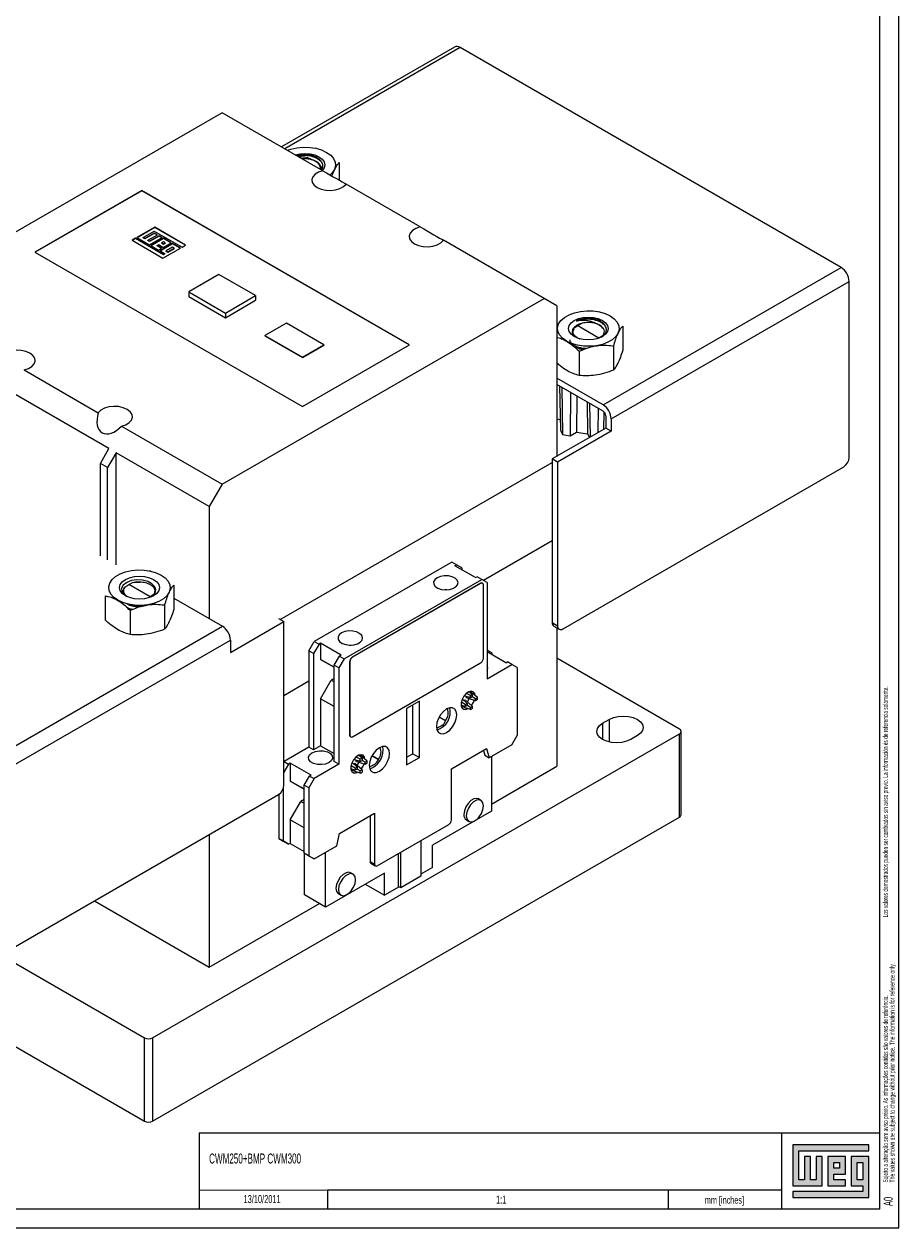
# Model space of a CAD drawing. Header units: millimetres. Extents: x 0 to 841, y 0 to 594.
# Tile 5 of 6: x 610 to 841, y 0 to 318. Entities that reach past the tile are written whole.
import ezdxf

# ---------------------------------------------------------------- set-up
doc = ezdxf.new("R2010")
doc.units = ezdxf.units.MM
doc.layers.add('FORMATO', color=7, linetype='Continuous')
doc.layers.add('LEGENDA', color=7, linetype='Continuous')
doc.styles.add('SLDTEXTSTYLE1', font='TXT', dxfattribs={"width": 0.605})
doc.styles.add('SLDTEXTSTYLE2', font='TXT', dxfattribs={"width": 0.569583})

# ---------------------------------------------------------------- blocks, each defined once
blk = doc.blocks.new('SW_NOTE_0')
at = {"color": 0, "linetype": 'Continuous', "lineweight": 0, "attachment_point": 1, "rotation": 90}
for s, insert, char_height, style in [('Sujeito a alteração sem aviso prévio. As informações contidas são valores de referência.                                                           Los valores demostrados pueden ser cambiados sin aviso previo. La información és de referencia solamente.', (-1.71, 0), 1.32292, 'SLDTEXTSTYLE2'), ('The values shown are subject to change without prior notice. The information is for reference only. ', (0.06, 0), 1.3229, 'SLDTEXTSTYLE1')]:
    blk.add_mtext(s, dxfattribs=dict(at, insert=insert, char_height=char_height, style=style))

msp = doc.modelspace()

# ---------------------------------------------------------------- hatches: boundary and pattern name
at = {"linetype": 'Continuous'}
msp.add_hatch(color=7, dxfattribs=at).paths.add_polyline_path([(812.99, 21.93), (812.99, 11.15), (820.69, 11.15), (820.69, 18.85), (819.15, 18.85), (819.15, 12.69), (817.61, 12.69), (817.61, 18.85), (816.07, 18.85), (816.07, 12.69), (814.53, 12.69), (814.53, 20.39), (833.01, 20.39), (833.01, 21.93)], flags=0)
h = msp.add_hatch(color=7, dxfattribs=at)
h.paths.add_polyline_path([(812.99, 8.07), (833.01, 8.07), (833.01, 18.85), (828.39, 18.85), (828.39, 11.15), (831.47, 11.15), (831.47, 9.61), (812.99, 9.61)], flags=0)
h.paths.add_polyline_path([(829.93, 17.31), (831.47, 17.31), (831.47, 12.69), (829.93, 12.69)], flags=0)
h = msp.add_hatch(color=7, dxfattribs=at)
h.paths.add_polyline_path([(826.85, 12.69), (823.77, 12.69), (823.77, 14.23), (826.85, 14.23), (826.85, 18.85), (822.23, 18.85), (822.23, 11.15), (826.85, 11.15)], flags=0)
h.paths.add_polyline_path([(825.31, 15.77), (823.77, 15.77), (823.77, 17.31), (825.31, 17.31)], flags=0)

# ---------------------------------------------------------------- linework, layer by layer
at = {"color": 7, "linetype": 'Continuous', "lineweight": 15}
for p, q in [((723.46, 312.26), (677.76, 285.88)), ((724.96, 312.11), (678.64, 285.37)), ((825.73, 253.95), (724.96, 312.11)), ((662.12, 294.91), (576.98, 245.76)), ((688.72, 279.55), (662.12, 294.91)), ((686.99, 285.46), (686.69, 285.52)), ((687.86, 281.21), (687.82, 281.25)), ((693.03, 281.72), (693.03, 277.06)), ((640.87, 274.36), (612.58, 258.03)), ((640.87, 274.27), (612.65, 257.99)), ((711.58, 233.54), (640.87, 274.36)), ((640.87, 274.27), (640.87, 274.36)), ((711.51, 233.49), (640.87, 274.27)), ((714.45, 264.69), (694.84, 276.02)), ((644.27, 264.61), (639.53, 261.88)), ((644.27, 264.53), (639.6, 261.84)), ((652.41, 259.91), (644.27, 264.61)), ((644.27, 264.53), (644.27, 264.61)), ((652.34, 259.87), (644.27, 264.53)), ((639.19, 261.69), (638.28, 261.16)), ((638.28, 261.16), (646.43, 256.45)), ((639.19, 261.6), (638.35, 261.12)), ((646.54, 257.44), (639.19, 261.69)), ((639.19, 261.6), (639.19, 261.69)), ((646.54, 257.36), (639.19, 261.6)), ((639.53, 261.88), (642.88, 259.95)), ((641.17, 261.89), (644.14, 263.6)), ((641.61, 261.63), (641.17, 261.89)), ((641.17, 261.81), (641.17, 261.89)), ((641.61, 261.55), (641.17, 261.81)), ((644.12, 263.08), (641.61, 261.63)), ((644.12, 263), (641.61, 261.55)), ((641.61, 261.55), (641.61, 261.63)), ((642.43, 261.16), (644.94, 262.61)), ((642.88, 260.9), (642.43, 261.16)), ((642.43, 261.08), (642.43, 261.16)), ((642.88, 260.82), (642.43, 261.08)), ((645.39, 262.35), (642.88, 260.9)), ((645.39, 262.27), (642.88, 260.82)), ((642.88, 259.95), (646.22, 261.87)), ((646.53, 261.69), (643.2, 259.77)), ((646.53, 261.61), (643.27, 259.72)), ((644.94, 262.61), (644.12, 263.08)), ((644.12, 263), (644.12, 263.08)), ((644.87, 262.57), (644.12, 263)), ((644.14, 263.6), (651.48, 259.37)), ((646.22, 261.87), (645.39, 262.35)), ((645.39, 262.27), (645.39, 262.35)), ((646.15, 261.83), (645.39, 262.27)), ((648.59, 260.5), (646.53, 261.69)), ((646.53, 261.61), (646.53, 261.69)), ((648.52, 260.46), (646.53, 261.61)), ((747.18, 245.8), (720.58, 261.16)), ((612.58, 258.03), (683.29, 217.21)), ((642.88, 260.82), (642.88, 260.9)), ((643.2, 259.77), (645.26, 258.58)), ((644.85, 259.76), (645.29, 260.01)), ((646.08, 259.05), (644.85, 259.76)), ((644.85, 259.68), (644.85, 259.76)), ((646.01, 259.01), (644.85, 259.68)), ((645.26, 258.58), (646.08, 259.05)), ((645.29, 260.01), (646.52, 259.3)), ((648.98, 260.28), (645.64, 258.35)), ((645.64, 258.35), (646.88, 257.64)), ((648.98, 260.2), (645.71, 258.31)), ((646.55, 260.74), (646.09, 260.48)), ((646.09, 260.48), (646.54, 260.21)), ((646.09, 260.39), (646.09, 260.48)), ((646.09, 260.39), (646.54, 260.13)), ((646.43, 256.45), (651.02, 259.1)), ((646.52, 259.3), (648.59, 260.5)), ((646.54, 260.21), (647.01, 260.48)), ((646.54, 260.13), (647.01, 260.4)), ((646.54, 260.13), (646.54, 260.21)), ((647.01, 260.48), (646.55, 260.74)), ((647.01, 260.4), (647.01, 260.48)), ((648.96, 259.36), (647.25, 258.37)), ((647.25, 258.37), (647.7, 258.11)), ((647.25, 258.29), (647.25, 258.37)), ((647.25, 258.29), (647.7, 258.03)), ((647.7, 258.11), (649.41, 259.1)), ((647.7, 258.03), (649.41, 259.01)), ((647.7, 258.03), (647.7, 258.11)), ((649.41, 259.1), (648.96, 259.36)), ((651.02, 259.1), (648.98, 260.28)), ((648.98, 260.2), (648.98, 260.28)), ((650.95, 259.06), (648.98, 260.2)), ((649.41, 259.01), (649.41, 259.1)), ((651.48, 259.37), (652.41, 259.91)), ((646.88, 257.64), (646.54, 257.44)), ((646.88, 257.56), (646.54, 257.36)), ((646.54, 257.36), (646.54, 257.44)), ((646.88, 257.56), (646.88, 257.64)), ((661.23, 252.11), (653.24, 247.5)), ((670.92, 246.52), (661.23, 252.11)), ((762.79, 217.62), (825.73, 253.95)), ((764.91, 213.94), (827.85, 250.27)), ((827.85, 203.73), (827.85, 250.27)), ((653.24, 247.5), (662.93, 241.9)), ((653.24, 247.5), (653.24, 246.27)), ((653.24, 246.27), (662.93, 240.68)), ((662.04, 196.65), (747.18, 245.8)), ((662.93, 241.9), (670.92, 246.52)), ((662.93, 240.68), (670.92, 245.29)), ((670.92, 246.52), (670.92, 245.29)), ((750.57, 243.84), (747.18, 245.8)), ((750.57, 243.84), (750.57, 204.03)), ((761.94, 242.19), (761.64, 242.25)), ((662.93, 241.9), (662.93, 240.68)), ((679.05, 239.25), (673.39, 235.99)), ((688.95, 233.54), (679.05, 239.25)), ((756.1, 238.62), (757.12, 239.19)), ((673.39, 235.99), (683.29, 230.27)), ((673.39, 235.99), (673.39, 235.9)), ((673.39, 235.9), (683.29, 230.19)), ((754.95, 236.3), (754.9, 236.43)), ((754.91, 237.85), (755, 237.96)), ((754.96, 236.03), (755.03, 236.21)), ((755.06, 236.01), (755.11, 236.15)), ((755.11, 238.03), (756.1, 238.62)), ((756.1, 238.62), (761.69, 235.4)), ((762.79, 236.03), (761.69, 235.4)), ((762.81, 237.94), (762.78, 237.98)), ((767.99, 238.45), (767.99, 232.08)), ((683.29, 217.21), (711.58, 233.54)), ((683.29, 230.27), (688.95, 233.54)), ((683.29, 230.19), (688.95, 233.45)), ((688.95, 233.54), (688.95, 233.45)), ((761.69, 235.4), (761.16, 235.09)), ((761.69, 235.26), (761.69, 235.4)), ((762.34, 233.61), (762.48, 233.48)), ((765.55, 233.2), (765.55, 226.83)), ((683.29, 230.27), (683.29, 230.19)), ((756.46, 231.8), (756.46, 225.42)), ((609.71, 226.87), (629.32, 215.55)), ((632.14, 206.08), (600.1, 224.58)), ((762.79, 217.62), (750.57, 224.67)), ((762.79, 215.98), (750.57, 223.04)), ((751.25, 222.64), (751.53, 210.96)), ((751.85, 222.3), (752.07, 209.8)), ((754.14, 220.97), (754.08, 209.49)), ((755.86, 219.99), (755.8, 210.41)), ((758.55, 218.43), (758.7, 209.97)), ((759.23, 218.04), (759.38, 209.11)), ((761.45, 216.76), (761.41, 210.28)), ((750.57, 213.94), (751.46, 213.78)), ((763.02, 215.8), (762.91, 211.15)), ((763.5, 214.76), (763.5, 211.49)), ((764.91, 213.94), (764.91, 210.68)), ((635.44, 212.01), (662.04, 196.65)), ((763.5, 211.49), (749.36, 203.33)), ((764.91, 210.68), (750.77, 202.51)), ((751.53, 210.96), (752.07, 209.8)), ((754.08, 209.49), (755.8, 210.41)), ((755.8, 210.41), (758.7, 209.97)), ((764.91, 210.68), (763.5, 211.49)), ((752.07, 209.8), (754.08, 209.49)), ((758.7, 209.97), (759.2, 209.01)), ((629.88, 202.16), (632.14, 206.08)), ((634.02, 204.99), (631.76, 201.07)), ((658.65, 190.78), (634.02, 204.99)), ((634.02, 175.34), (634.02, 204.99)), ((631.76, 201.07), (629.88, 202.16)), ((629.88, 177.73), (629.88, 202.16)), ((631.76, 176.64), (631.76, 201.07)), ((677.45, 160.88), (749.36, 202.39)), ((677.45, 160.88), (749.36, 202.39)), ((750.77, 202.51), (749.36, 203.33)), ((749.36, 203.33), (749.36, 160.05)), ((750.77, 202.51), (750.77, 159.23)), ((752.19, 158.42), (826.43, 201.28)), ((662.04, 196.65), (658.65, 190.78)), ((658.65, 190.78), (658.65, 161.12)), ((731.13, 171.25), (749.36, 181.78)), ((731.13, 171.25), (749.36, 181.78)), ((722.79, 176.07), (686.44, 155.09)), ((724.02, 175.36), (722.79, 176.07)), ((723.6, 175.11), (724.02, 175.36)), ((729.04, 171.97), (723.6, 175.11)), ((725.44, 174.54), (724.02, 175.36)), ((643.26, 173.67), (642.96, 173.73)), ((725.44, 174.54), (725.44, 174.05)), ((729.04, 171.97), (729.47, 172.21)), ((730.7, 171.5), (729.47, 172.21)), ((636.05, 169.05), (636.32, 169.45)), ((636.32, 169.45), (637.42, 170.11)), ((637.42, 170.11), (638.27, 170.58)), ((643.01, 166.88), (637.42, 170.11)), ((638.71, 170.7), (638.27, 170.58)), ((638.75, 170.68), (638.27, 170.58)), ((649.31, 169.94), (649.31, 163.56)), ((694.36, 150.52), (730.7, 171.5)), ((730.35, 170.48), (696.48, 150.93)), ((730.42, 170.44), (696.55, 150.89)), ((721.46, 168.72), (720.97, 168.72)), ((730.42, 170.44), (730.35, 170.48)), ((732.12, 170.68), (730.7, 171.5)), ((730.92, 170.49), (730.85, 170.53)), ((731.13, 150.64), (731.13, 170.03)), ((732.12, 170.68), (732.12, 145.21)), ((631.13, 167.13), (631.13, 160.75)), ((644.01, 167.46), (643.01, 166.88)), ((643.01, 166.88), (643.01, 166.75)), ((643.37, 166.91), (643.75, 167.19)), ((643.98, 167.41), (643.72, 167.09)), ((643.75, 167.19), (644.18, 167.71)), ((649.31, 166.51), (662.13, 159.11)), ((637.61, 163.53), (637.44, 163.6)), ((637.78, 163.28), (637.78, 156.91)), ((646.87, 164.69), (646.87, 158.32)), ((664.25, 152.17), (678.39, 160.33)), ((676.98, 161.15), (678.39, 160.33)), ((678.39, 117.06), (678.39, 160.33)), ((749.36, 160.05), (750.77, 159.23)), ((599.2, 122.78), (662.13, 159.11)), ((749.77, 159.14), (751.19, 158.32)), ((750.57, 158.67), (750.57, 122.06)), ((601.32, 119.11), (664.25, 155.44)), ((664.25, 155.44), (664.25, 152.17)), ((685.03, 152.64), (686.44, 155.09)), ((687.68, 154.38), (686.26, 151.93)), ((686.44, 155.09), (687.68, 154.38)), ((688.1, 154.62), (687.68, 154.38)), ((693.55, 151.48), (688.1, 154.62)), ((688.1, 154.62), (688.1, 150.32)), ((695.69, 154.13), (696.18, 154.13)), ((686.26, 151.93), (685.03, 152.64)), ((685.03, 152.64), (685.03, 127.16)), ((686.26, 151.93), (686.26, 126.45)), ((688.1, 150.32), (691.71, 148.24)), ((690.93, 148.68), (688.1, 150.32)), ((691.71, 148.78), (693.12, 151.23)), ((694.36, 150.52), (692.95, 148.07)), ((693.55, 151.48), (693.12, 151.23)), ((693.12, 151.23), (694.36, 150.52)), ((695.77, 149.7), (695.77, 130.31)), ((695.84, 149.66), (695.77, 149.7)), ((695.84, 149.66), (695.84, 130.27)), ((696.55, 150.89), (696.48, 150.93)), ((733.39, 152.06), (732.12, 152.8)), ((737.07, 149.45), (732.12, 152.31)), ((733.39, 152.06), (733.39, 151.58)), ((737.07, 149.45), (737.49, 149.7)), ((738.7, 149), (737.49, 149.7)), ((783, 131.91), (750.57, 150.63)), ((691.71, 148.24), (690.93, 148.68)), ((692.95, 148.07), (691.71, 148.78)), ((691.71, 123.31), (691.71, 148.78)), ((692.95, 148.07), (692.95, 122.59)), ((696.55, 129.86), (730.42, 149.41)), ((732.12, 145.21), (738.7, 149)), ((740.11, 148.19), (738.7, 149)), ((740.11, 148.19), (740.11, 130.22)), ((678.39, 140.81), (685.03, 144.64)), ((678.39, 140.81), (685.03, 144.64)), ((688.1, 139.95), (690.93, 144.85)), ((691.71, 145.3), (690.93, 144.85)), ((690.93, 144.85), (691.71, 144.4)), ((727.71, 140.15), (726.03, 140.7)), ((726.64, 140.17), (726.64, 140.5)), ((729.02, 139.39), (726.64, 140.17)), ((727.71, 140.75), (726.66, 141.34)), ((728.18, 141.02), (727.32, 141.77)), ((727.37, 141.73), (727.63, 141.88)), ((729.54, 140.24), (727.63, 141.88)), ((727.71, 140.15), (727.71, 140.75)), ((728.18, 140.42), (727.71, 140.15)), ((728.18, 141.02), (728.18, 140.42)), ((729.02, 139.94), (728.18, 140.42)), ((729.02, 139.94), (729.54, 140.24)), ((688.1, 139.95), (688.1, 127.51)), ((691.71, 137.87), (688.1, 139.95)), ((714.21, 139.32), (710.85, 137.38)), ((710.85, 137.38), (710.85, 122.48)), ((712.51, 125.4), (712.51, 138.34)), ((714.21, 124.42), (714.21, 139.32)), ((726.35, 137.85), (725.25, 138.23)), ((726.35, 138.39), (725.31, 139.02)), ((725.33, 137.89), (725.33, 138.2)), ((727.71, 137.06), (725.33, 137.89)), ((726.87, 138.69), (725.56, 139.87)), ((726.03, 139.44), (726.32, 139.61)), ((728.18, 137.93), (726.32, 139.61)), ((726.35, 138.39), (726.87, 138.69)), ((726.87, 138.15), (726.35, 137.85)), ((726.87, 138.69), (726.87, 138.15)), ((727.71, 137.66), (726.87, 138.15)), ((727.71, 137.66), (728.18, 137.93)), ((727.71, 137.06), (727.71, 137.66)), ((728.18, 137.93), (728.18, 137.34)), ((729.02, 139.39), (729.02, 139.94)), ((729.54, 139.69), (729.02, 139.39)), ((721.16, 134.06), (719.42, 135.07)), ((719.47, 135.15), (721.16, 134.18)), ((721.16, 134.18), (721.16, 134.06)), ((762.67, 133.44), (764.43, 134.46)), ((764.43, 134.46), (764.43, 128.49)), ((643.7, 50.27), (783, 130.69)), ((762.67, 133.44), (762.67, 129.16)), ((783, 108.64), (783, 130.69)), ((783.43, 109.25), (783.43, 131.3)), ((688.1, 127.51), (686.26, 126.45)), ((688.1, 127.51), (691.71, 125.43)), ((695.84, 130.27), (695.77, 130.31)), ((695.98, 129.85), (696.05, 129.81)), ((738.7, 127.77), (732.68, 124.3)), ((738.7, 127.77), (740.11, 130.22)), ((771.86, 130.18), (770.09, 129.16)), ((685.03, 127.16), (678.45, 123.37)), ((686.26, 126.45), (685.03, 127.16)), ((698.58, 123.93), (697.52, 124.52)), ((699.05, 124.2), (698.19, 124.95)), ((698.24, 124.91), (698.5, 125.06)), ((700.41, 123.42), (698.5, 125.06)), ((699.05, 124.2), (699.05, 123.6)), ((703.41, 123.82), (701.67, 124.82)), ((701.72, 124.91), (703.41, 123.93)), ((710.85, 124.44), (712.51, 125.4)), ((710.85, 122.48), (714.21, 124.42)), ((712.51, 125.4), (714.21, 124.42)), ((722.7, 121.4), (731.98, 126.75)), ((731.13, 126.27), (731.5, 124.99)), ((731.5, 124.99), (732.68, 124.3)), ((731.98, 126.75), (732.68, 124.3)), ((733.27, 124.64), (733.27, 110.17)), ((678.39, 123.27), (678.45, 123.37)), ((679.65, 122.67), (678.39, 120.5)), ((678.45, 123.37), (679.65, 122.67)), ((680.08, 122.92), (679.65, 122.67)), ((685.59, 119.74), (680.08, 122.92)), ((680.08, 122.92), (680.08, 118.18)), ((692.95, 122.59), (686.37, 118.8)), ((692.95, 122.59), (691.71, 123.31)), ((697.22, 121.03), (696.12, 121.41)), ((697.22, 121.57), (696.17, 122.2)), ((696.2, 121.08), (696.2, 121.38)), ((698.58, 120.25), (696.2, 121.08)), ((697.74, 121.87), (696.42, 123.06)), ((698.58, 123.33), (696.9, 123.88)), ((697.19, 122.79), (696.9, 122.63)), ((699.05, 121.12), (697.19, 122.79)), ((697.22, 121.57), (697.74, 121.87)), ((697.74, 121.33), (697.22, 121.03)), ((697.51, 123.35), (697.51, 123.68)), ((699.89, 122.58), (697.51, 123.35)), ((697.74, 121.87), (697.74, 121.33)), ((698.58, 120.85), (697.74, 121.33)), ((698.58, 123.33), (698.58, 123.93)), ((698.58, 123.33), (699.05, 123.6)), ((699.05, 121.12), (698.58, 120.85)), ((699.89, 123.12), (699.05, 123.6)), ((699.05, 121.12), (699.05, 120.52)), ((699.89, 123.12), (700.41, 123.42)), ((699.89, 122.58), (699.89, 123.12)), ((700.41, 122.88), (699.89, 122.58)), ((703.41, 123.82), (703.41, 123.93)), ((722.7, 107.92), (722.7, 121.4)), ((733.27, 112.07), (750.57, 122.06)), ((680.08, 118.18), (683.75, 116.06)), ((682.9, 116.55), (680.08, 118.18)), ((683.75, 117.04), (685.17, 119.49)), ((686.37, 118.8), (684.95, 116.35)), ((685.59, 119.74), (685.17, 119.49)), ((685.17, 119.49), (686.37, 118.8)), ((698.58, 120.25), (698.58, 120.85)), ((602.73, 71.75), (676.98, 114.61)), ((677.04, 114.64), (677.04, 102.96)), ((678.24, 116.22), (678.24, 102.26)), ((683.75, 116.06), (682.9, 116.55)), ((684.95, 116.35), (683.75, 117.04)), ((683.75, 99.08), (683.75, 117.04)), ((684.95, 116.35), (684.95, 98.38)), ((680.08, 107.9), (682.9, 112.79)), ((683.75, 113.28), (682.9, 112.79)), ((682.9, 112.79), (683.75, 112.3)), ((730.5, 113.06), (729.86, 113.43)), ((643.7, 28.23), (783, 108.64)), ((693.09, 104.3), (702.37, 109.66)), ((701.19, 108.98), (701.19, 96.87)), ((702.37, 109.66), (702.37, 96.19)), ((733.27, 110.17), (717.7, 101.18)), ((680.08, 107.9), (680.08, 101.69)), ((683.75, 105.77), (680.08, 107.9)), ((703.07, 95.78), (721.99, 106.7)), ((726.65, 107.87), (727.29, 107.5)), ((658.65, 104.03), (658.65, 68.99)), ((677.04, 102.96), (678.24, 102.26)), ((678.45, 102.14), (677.04, 102.96)), ((678.24, 102.26), (679.65, 101.44)), ((679.65, 101.44), (678.45, 102.14)), ((692.38, 101.04), (693.09, 104.3)), ((714.63, 102.45), (714.63, 92.99)), ((680.08, 101.69), (679.65, 101.44)), ((680.08, 101.69), (683.75, 99.57)), ((683.75, 99.08), (684.95, 98.38)), ((685.17, 98.26), (683.75, 99.08)), ((683.87, 88.07), (683.87, 99.01)), ((686.37, 97.57), (692.38, 101.04)), ((689.43, 84.86), (689.43, 99.33)), ((708.71, 90.31), (708.71, 99.03)), ((709.35, 89.95), (709.35, 99.4)), ((717.7, 95.3), (717.7, 101.18)), ((684.95, 98.38), (686.37, 97.57)), ((686.37, 97.57), (685.17, 98.26)), ((701.19, 96.87), (702.37, 96.19)), ((701.39, 96.41), (702.57, 95.73)), ((705, 93.85), (689.43, 84.86)), ((696.69, 93.54), (696.05, 93.91)), ((705, 87.97), (705, 93.85)), ((714.63, 92.99), (709.35, 89.95)), ((717.7, 95.3), (714.63, 93.52)), ((699.91, 90.91), (705, 87.97)), ((708.89, 90.21), (705, 87.97)), ((709.35, 89.95), (708.71, 90.31)), ((541.16, 86.19), (641.57, 28.23)), ((628.3, 86.51), (658.65, 68.99)), ((689.43, 84.86), (683.87, 88.07)), ((692.84, 88.35), (693.48, 87.98)), ((658.65, 68.99), (687.78, 85.81)), ((603.55, 72.22), (641.57, 50.27)), ((641.57, 28.23), (641.57, 50.27)), ((643.7, 50.27), (643.7, 28.23))]:
    msp.add_line(p, q, dxfattribs=at)
at = {"color": 7, "linetype": 'Continuous', "lineweight": 0}
for p, q in [((833.01, 21.93), (812.99, 21.93)), ((812.99, 21.93), (812.99, 11.15)), ((814.53, 20.39), (833.01, 20.39)), ((814.53, 12.69), (814.53, 20.39)), ((833.01, 20.39), (833.01, 21.93)), ((817.61, 18.85), (816.07, 18.85)), ((816.07, 18.85), (816.07, 12.69)), ((817.61, 12.69), (817.61, 18.85)), ((820.69, 18.85), (819.15, 18.85)), ((819.15, 18.85), (819.15, 12.69)), ((820.69, 11.15), (820.69, 18.85)), ((826.85, 18.85), (822.23, 18.85)), ((822.23, 18.85), (822.23, 11.15)), ((823.77, 17.31), (825.31, 17.31)), ((823.77, 15.77), (823.77, 17.31)), ((825.31, 17.31), (825.31, 15.77)), ((826.85, 14.23), (826.85, 18.85)), ((833.01, 18.85), (828.39, 18.85)), ((828.39, 18.85), (828.39, 11.15)), ((829.93, 12.69), (829.93, 17.31)), ((829.93, 17.31), (831.47, 17.31)), ((831.47, 17.31), (831.47, 12.69)), ((833.01, 8.07), (833.01, 18.85)), ((825.31, 15.77), (823.77, 15.77)), ((823.77, 14.23), (826.85, 14.23)), ((823.77, 12.69), (823.77, 14.23)), ((689.95, 10.03), (689.95, 5)), ((780, 10.03), (780, 5)), ((812.99, 11.15), (820.69, 11.15)), ((812.99, 9.61), (812.99, 8.07)), ((831.47, 9.61), (812.99, 9.61)), ((816.07, 12.69), (814.53, 12.69)), ((819.15, 12.69), (817.61, 12.69)), ((822.23, 11.15), (826.85, 11.15)), ((826.85, 12.69), (823.77, 12.69)), ((826.85, 11.15), (826.85, 12.69)), ((828.39, 11.15), (831.47, 11.15)), ((831.47, 12.69), (829.93, 12.69)), ((831.47, 11.15), (831.47, 9.61)), ((812.99, 8.07), (833.01, 8.07))]:
    msp.add_line(p, q, dxfattribs=at)
at = {"color": 7, "linetype": 'Continuous', "lineweight": 15, "flags": 128}
for points in [[(679.34, 284.97), (680.25, 285.28), (681.84, 285.63), (683.52, 285.79), (685.22, 285.73), (686.86, 285.48), (688.37, 285.04), (689.7, 284.42), (690.77, 283.65), (691.54, 282.78), (691.98, 281.83), (692.07, 280.85), (691.8, 279.88), (691.19, 278.96), (690.65, 278.44)], [(681.43, 283.76), (682.58, 284.02), (683.94, 284.13), (685.3, 284.02), (686.57, 283.72), (687.66, 283.24), (688.49, 282.61), (689.01, 281.88), (689.19, 281.1), (689.01, 280.31), (688.55, 279.65)], [(688.72, 279.55), (687.58, 279.17), (686.67, 278.62), (686.06, 277.95), (685.8, 277.2), (685.9, 276.44), (686.37, 275.73), (687.16, 275.12), (688.22, 274.66), (689.45, 274.39), (690.76, 274.33), (692.06, 274.48), (693.22, 274.83), (694.18, 275.36), (694.84, 276.02)], [(714.45, 264.69), (713.32, 264.31), (712.41, 263.76), (711.8, 263.09), (711.53, 262.34), (711.64, 261.58), (712.11, 260.87), (712.9, 260.26), (713.96, 259.81), (715.19, 259.54), (716.5, 259.47), (717.79, 259.62), (718.96, 259.98), (719.92, 260.5), (720.58, 261.16)], [(753.14, 234.51), (752.07, 235.27), (751.3, 236.14), (750.86, 237.09), (750.77, 238.07), (751.04, 239.04), (751.65, 239.96), (752.57, 240.78), (753.78, 241.48), (755.2, 242.01), (756.79, 242.36), (758.47, 242.52), (760.17, 242.47), (761.81, 242.21), (763.33, 241.77), (764.65, 241.15), (765.72, 240.38), (766.49, 239.51), (766.93, 238.56), (767.02, 237.58), (766.75, 236.61), (766.15, 235.69), (765.22, 234.87), (764.02, 234.18), (762.59, 233.64), (761, 233.29), (759.32, 233.14), (757.62, 233.19), (755.98, 233.44), (754.47, 233.89), (753.14, 234.51)], [(755.18, 235.68), (754.35, 236.31), (753.83, 237.04), (753.65, 237.83), (753.83, 238.61), (754.35, 239.34), (755.18, 239.97), (756.27, 240.45), (757.54, 240.75), (758.9, 240.86), (760.26, 240.75), (761.52, 240.45), (762.61, 239.97), (763.44, 239.34), (763.97, 238.61), (764.15, 237.83), (763.97, 237.04), (763.44, 236.31), (762.61, 235.68), (761.52, 235.2), (760.26, 234.9), (758.9, 234.8), (757.54, 234.9), (756.27, 235.2), (755.18, 235.68)], [(609.71, 226.87), (610.84, 227.25), (611.75, 227.8), (612.36, 228.48), (612.63, 229.22), (612.52, 229.98), (612.05, 230.69), (611.26, 231.3), (610.2, 231.76), (608.97, 232.03), (607.66, 232.09), (606.37, 231.94), (605.2, 231.59), (604.24, 231.06), (603.58, 230.41)], [(635.44, 212.01), (636.58, 212.39), (637.49, 212.94), (638.1, 213.62), (638.36, 214.36), (638.26, 215.12), (637.79, 215.83), (637, 216.44), (635.94, 216.9), (634.71, 217.17), (633.4, 217.23), (632.1, 217.08), (630.94, 216.73), (629.98, 216.2), (629.32, 215.55)], [(645.97, 172.63), (647.04, 171.87), (647.81, 171), (648.25, 170.05), (648.34, 169.07), (648.07, 168.1), (647.46, 167.18), (646.54, 166.36), (645.34, 165.66), (643.91, 165.13), (642.32, 164.78), (640.64, 164.62), (638.94, 164.68), (637.3, 164.93), (635.79, 165.38), (634.46, 165.99), (633.39, 166.76), (632.62, 167.63), (632.18, 168.58), (632.09, 169.56), (632.36, 170.53), (632.97, 171.45), (633.89, 172.27), (635.1, 172.96), (636.52, 173.5), (638.11, 173.85), (639.79, 174), (641.49, 173.95), (643.13, 173.7), (644.65, 173.25), (645.97, 172.63)], [(643.93, 171.46), (644.76, 170.83), (645.29, 170.1), (645.47, 169.31), (645.29, 168.53), (644.76, 167.8), (643.93, 167.17), (642.84, 166.69), (641.58, 166.39), (640.22, 166.28), (638.86, 166.39), (637.59, 166.69), (636.5, 167.17), (635.67, 167.8), (635.15, 168.53), (634.97, 169.31), (635.15, 170.1), (635.67, 170.83), (636.5, 171.46), (637.59, 171.94), (638.86, 172.24), (640.22, 172.34), (641.58, 172.24), (642.84, 171.94), (643.93, 171.46)], [(718.91, 171.92), (718.29, 171.42), (717.99, 170.82), (718.03, 170.21), (718.42, 169.63), (719.11, 169.16), (720.03, 168.84), (721.08, 168.72), (722.14, 168.79), (723.1, 169.06), (723.86, 169.5), (724.33, 170.06), (724.46, 170.67), (724.24, 171.27), (723.69, 171.8), (722.88, 172.2), (721.88, 172.43), (720.81, 172.45), (719.78, 172.28), (718.91, 171.92)], [(644.41, 168.36), (644.5, 168.69), (644.24, 169.54), (643.52, 170.31), (642.43, 170.91), (641.05, 171.28), (639.55, 171.36), (638.1, 171.16), (636.84, 170.69), (635.94, 170.01), (635.48, 169.18), (635.55, 168.3), (636.14, 167.48), (636.76, 167.04), (636.99, 166.91), (636.99, 166.91)], [(693.63, 157.33), (693.01, 156.82), (692.71, 156.23), (692.75, 155.61), (693.14, 155.04), (693.83, 154.57), (694.75, 154.25), (695.8, 154.12), (696.86, 154.2), (697.82, 154.47), (698.58, 154.91), (699.05, 155.46), (699.18, 156.08), (698.96, 156.68), (698.41, 157.21), (697.6, 157.61), (696.6, 157.83), (695.53, 157.86), (694.51, 157.68), (693.63, 157.33)], [(728.97, 140.77), (728.85, 141.32), (728.48, 141.79), (727.93, 141.95), (727.27, 141.79), (726.59, 141.32), (725.97, 140.61), (725.51, 139.75), (725.26, 138.87), (725.26, 138.07), (725.51, 137.47), (725.97, 137.15), (726.59, 137.16), (726.94, 137.29)], [(718.72, 132.57), (718.85, 131.69), (719.23, 131.05), (719.83, 130.7), (720.58, 130.69), (721.41, 131.02), (722.24, 131.65), (722.99, 132.53), (723.58, 133.55), (723.96, 134.64), (724.09, 135.68), (723.96, 136.56), (723.58, 137.2), (722.99, 137.55), (722.24, 137.55), (721.41, 137.23), (720.58, 136.6), (719.83, 135.72), (719.23, 134.69), (718.85, 133.61), (718.72, 132.57)], [(727.97, 138.12), (728.48, 138.87), (728.76, 139.48)], [(764.43, 134.46), (765.52, 134.95), (766.79, 135.25), (768.15, 135.35), (769.5, 135.25), (770.77, 134.95), (771.86, 134.46), (772.69, 133.84), (773.22, 133.11), (773.4, 132.32), (773.22, 131.54), (772.69, 130.81), (771.86, 130.18)], [(770.09, 129.16), (769, 128.68), (767.74, 128.37), (766.38, 128.27), (765.02, 128.37), (763.75, 128.68), (762.67, 129.16), (761.83, 129.79), (761.31, 130.52), (761.13, 131.3), (761.31, 132.09), (761.83, 132.82), (762.67, 133.44)], [(685.8, 125.65), (686.71, 126.02), (687.79, 126.19), (688.89, 126.13), (689.9, 125.86), (690.69, 125.41), (691.16, 124.83), (691.25, 124.19), (690.97, 123.57), (690.33, 123.04), (689.42, 122.67), (688.35, 122.51), (687.24, 122.56), (686.23, 122.83), (685.44, 123.29), (684.98, 123.87), (684.88, 124.51), (685.17, 125.13), (685.8, 125.65)], [(699.83, 123.95), (699.71, 124.51), (699.35, 124.97), (698.8, 125.13), (698.14, 124.97), (697.45, 124.5), (696.84, 123.79), (696.37, 122.93), (696.12, 122.05), (696.12, 121.25), (696.37, 120.66), (696.84, 120.34), (697.45, 120.34), (697.81, 120.47)], [(706.34, 125.43), (706.21, 126.31), (705.83, 126.96), (705.24, 127.3), (704.49, 127.31), (703.66, 126.98), (702.83, 126.35), (702.08, 125.48), (701.48, 124.45), (701.1, 123.36), (700.97, 122.33), (701.1, 121.44), (701.48, 120.8), (702.08, 120.46), (702.83, 120.45), (703.66, 120.78), (704.49, 121.41), (705.24, 122.28), (705.83, 123.31), (706.21, 124.39), (706.34, 125.43)], [(704.65, 126.41), (704.52, 127.29), (704.51, 127.31)], [(698.84, 121.3), (699.35, 122.06), (699.62, 122.66)], [(729.86, 113.43), (729.39, 113.58), (728.65, 113.46), (727.86, 113.01), (727.12, 112.27), (726.52, 111.33), (726.13, 110.32), (725.99, 109.34)], [(726.62, 108.97), (726.76, 108.16), (727.16, 107.6), (727.76, 107.36), (728.5, 107.48), (729.29, 107.93), (730.03, 108.67), (730.63, 109.6), (731.03, 110.62), (731.16, 111.59), (731.03, 112.41), (730.63, 112.97), (730.03, 113.21), (729.29, 113.09), (728.5, 112.64), (727.76, 111.9), (727.16, 110.97), (726.76, 109.95), (726.62, 108.97)], [(696.05, 93.91), (695.58, 94.06), (694.84, 93.94), (694.05, 93.48), (693.31, 92.75), (692.71, 91.81), (692.31, 90.8), (692.17, 89.82), (692.31, 89), (692.71, 88.44), (692.84, 88.35)], [(697.35, 92.07), (697.21, 92.89), (696.82, 93.45), (696.22, 93.69), (695.47, 93.57), (694.69, 93.12), (693.95, 92.38), (693.34, 91.44), (692.95, 90.43), (692.81, 89.45), (692.95, 88.64), (693.34, 88.08), (693.95, 87.84), (694.69, 87.96), (695.47, 88.41), (696.22, 89.15), (696.82, 90.08), (697.21, 91.1), (697.35, 92.07)]]:
    msp.add_lwpolyline(points, dxfattribs=at)
at = {"color": 7, "linetype": 'Continuous', "lineweight": 15}
for centre, radius, start, end in [((724.08, 310.89), 1.51, 54.3822, 114.3072), ((683.93, 275.89), 7.91, 65.6001, 105.2826), ((823.24, 250.06), 4.61, 2.6054, 57.3946), ((758.9, 232.66), 7.86, 65.5634, 114.2208), ((760.31, 213.73), 4.61, 2.6054, 57.3946), ((761.96, 214.69), 1.54, 2.6054, 57.3945), ((824.78, 203.87), 3.07, 302.6055, 357.3944), ((730.64, 170.07), 0.503, 65.6926, 125.6174), ((730.7, 170.1), 0.437, 350.7864, 129.2029), ((750.31, 159.93), 0.964, 172.9284, 235.76), ((751.63, 159.09), 0.873, 170.7861, 309.2035), ((659.65, 155.23), 4.61, 2.6055, 57.3946), ((697.31, 149.63), 1.54, 122.6057, 177.3944), ((697.38, 149.59), 1.54, 122.6057, 177.3944), ((729.59, 150.71), 1.54, 302.6056, 357.3944), ((731.14, 148.02), 1.14, 329.571, 30.4286), ((729.01, 139.04), 2.14, 112.7449, 127.2498), ((727.41, 139.96), 2.15, 352.7487, 7.2513), ((717.34, 136.47), 5.04, 287.5427, 12.4626), ((718.75, 136.09), 3.07, 321.5435, 23.5138), ((728.48, 138.12), 2.15, 172.7497, 187.2503), ((723.21, 141.78), 4.56, 323.9381, 336.0643), ((726.88, 139.04), 2.15, 292.7455, 307.2491), ((718.33, 135.39), 3.12, 277.3623, 334.8187), ((782.76, 131.3), 0.655, 290.7831, 69.2172), ((696.24, 130.25), 0.474, 172.3186, 236.3693), ((696.28, 130.2), 0.437, 170.786, 309.203), ((699.88, 122.23), 2.14, 112.7449, 127.2498), ((699.34, 126.43), 5.31, 289.5069, 359.7655), ((701, 125.84), 3.07, 321.5438, 23.5134), ((699.35, 121.3), 2.15, 172.7497, 187.2503), ((694.07, 124.96), 4.56, 323.9381, 336.0645), ((698.28, 123.15), 2.15, 352.7493, 7.2507), ((700.43, 125.36), 3.35, 279.5074, 332.6736), ((697.75, 122.22), 2.15, 292.7455, 307.2491), ((675.32, 117.2), 3.07, 302.6054, 357.3946), ((727.5, 109.14), 1.53, 172.4812, 236.2066), ((782.68, 109.33), 0.754, 294.3749, 354.3048), ((721.16, 107.99), 1.54, 302.6055, 357.3944), ((701.66, 96.81), 0.478, 172.6377, 236.0502), ((702.8, 96.12), 0.437, 170.786, 309.2033), ((642.63, 52.32), 2.31, 242.6096, 297.3904), ((642.63, 30.27), 2.31, 242.6096, 297.3904)]:
    msp.add_arc(centre, radius, start, end, dxfattribs=at)
for centre, major_axis, ratio, start_param, end_param in [((683.96, 280.29), (4.23, -0.03), 0.572227, 6.129762, 8.015954), ((690.49, 278.53), (4.7, -2.71), 0.00007, 4.325815, 5.896518), ((716.23, 263.67), (4.7, -2.71), 0.00007, 4.325815, 5.896518), ((758.91, 237.02), (4.23, -0.03), 0.572227, 5.877496, 8.26822), ((758.88, 237), (4.23, 0.03), 0.582304, 2.727177, 3.143254), ((633.67, 216.01), (3.32, 5.76), 0.577335, 1.969621, 4.313646), ((640.2, 168.49), (4.23, 0.03), 0.582304, 2.727177, 3.764964), ((640.23, 168.51), (4.23, -0.03), 0.572227, 5.877496, 6.293574)]:
    msp.add_ellipse(centre, major_axis=major_axis, ratio=ratio, start_param=start_param, end_param=end_param, dxfattribs=at)
for points, knots in [([(681.95, 283.46), (682.05, 283.49), (682.68, 283.68), (684.09, 283.69), (685.89, 283.42), (687.4, 282.81), (687.99, 282.22), (688.25, 281.97)], [0, 0, 0, 0, 0.049469, 0.298979, 0.549685, 0.80039, 1, 1, 1, 1]), ([(682.21, 283.31), (682.74, 283.3), (683.81, 283.27), (685.22, 282.88), (685.92, 282.47), (686.19, 282.31)], [0, 0, 0, 0, 0.377519, 0.758637, 1, 1, 1, 1]), ([(686.19, 282.31), (685.97, 282.38), (685.35, 282.58), (684.36, 282.73), (683.64, 282.66), (683.38, 282.63)], [0, 0, 0, 0, 0.256486, 0.735718, 1, 1, 1, 1]), ([(688.13, 280.08), (688.07, 280.42), (687.94, 281.1), (687.12, 281.86), (686.44, 282.19), (686.19, 282.31)], [0, 0, 0, 0, 0.390818, 0.781768, 1, 1, 1, 1]), ([(687.2, 283.09), (687.19, 283.07), (687.19, 283.03), (687.18, 282.98), (687.17, 282.96)], [0, 0, 0, 0, 0.499983, 1, 1, 1, 1]), ([(688.34, 279.77), (688.47, 280), (688.8, 280.53), (688.68, 281.43), (688.17, 282.24), (687.57, 282.71), (687.25, 282.91), (687.17, 282.96)], [0, 0, 0, 0, 0.208286, 0.484156, 0.765258, 0.943209, 1, 1, 1, 1]), ([(688.41, 280.14), (688.4, 280.25), (688.39, 280.53), (688.16, 280.77), (688.02, 280.91)], [0, 0, 0, 0, 0.409702, 1, 1, 1, 1]), ([(691.14, 278.15), (691.14, 278.16), (691.32, 278.74), (691.71, 279.68), (692.29, 280.83), (692.73, 281.41), (692.97, 281.66), (693.03, 281.72)], [0, 0, 0, 0, 0.0011799, 0.3013512, 0.5954419, 0.9000194, 1, 1, 1, 1]), ([(761.15, 239.04), (760.93, 239.11), (760.3, 239.32), (759.11, 239.46), (757.69, 239.36), (756.62, 239.06), (755.85, 238.69), (755.54, 238.44), (755.37, 238.3)], [0, 0, 0, 0, 0.114881, 0.329532, 0.544181, 0.758831, 0.864999, 1, 1, 1, 1]), ([(756.67, 238.91), (756.41, 238.84), (755.88, 238.7), (755.54, 238.43), (755.37, 238.3)], [0, 0, 0, 0, 0.494271, 1, 1, 1, 1]), ([(755.67, 239.84), (756.17, 240.01), (757.17, 240.35), (759.03, 240.44), (760.84, 240.14), (762.36, 239.54), (762.94, 238.96), (763.2, 238.7)], [0, 0, 0, 0, 0.20426, 0.413138, 0.623017, 0.832896, 1, 1, 1, 1]), ([(755.67, 239.84), (756.15, 239.93), (757.11, 240.11), (758.77, 239.99), (760.17, 239.61), (760.87, 239.2), (761.15, 239.04)], [0, 0, 0, 0, 0.274903, 0.549791, 0.825435, 1, 1, 1, 1]), ([(762.72, 237.85), (762.47, 238.14), (762.07, 238.61), (761.4, 238.92), (761.15, 239.04)], [0, 0, 0, 0, 0.630083, 1, 1, 1, 1]), ([(762.15, 239.82), (762.15, 239.8), (762.14, 239.76), (762.13, 239.71), (762.13, 239.69)], [0, 0, 0, 0, 0.499991, 1, 1, 1, 1]), ([(762.28, 235.52), (762.61, 235.76), (763.28, 236.25), (763.72, 237.19), (763.65, 238.16), (763.12, 238.97), (762.52, 239.44), (762.2, 239.64), (762.13, 239.69)], [0, 0, 0, 0, 0.201328, 0.407771, 0.614131, 0.824405, 0.957518, 1, 1, 1, 1]), ([(755.37, 238.3), (755.16, 238.11), (754.73, 237.7), (754.55, 236.94), (754.78, 236.16), (755.3, 235.73), (755.56, 235.52)], [0, 0, 0, 0, 0.221967, 0.482279, 0.74357, 1, 1, 1, 1]), ([(754.91, 237.85), (754.8, 237.63), (754.65, 237.35), (754.65, 237.05), (754.65, 236.96)], [0, 0, 0, 0, 0.73072, 1, 1, 1, 1]), ([(754.65, 236.96), (754.68, 236.86), (754.76, 236.54), (755, 236.24), (755.16, 236.05)], [0, 0, 0, 0, 0.329234, 1, 1, 1, 1]), ([(755.16, 236.05), (755.16, 236.06), (754.94, 236.32), (754.69, 236.91), (754.99, 237.45), (755.14, 237.72)], [0, 0, 0, 0, 0.021312, 0.511048, 1, 1, 1, 1]), ([(755.36, 235.62), (755.28, 235.68), (755.1, 235.79), (755.07, 235.94), (755.06, 236.01)], [0, 0, 0, 0, 0.499418, 1, 1, 1, 1]), ([(755.16, 236.05), (755.36, 235.86), (755.74, 235.49), (756.35, 235.25), (756.64, 235.13)], [0, 0, 0, 0, 0.512129, 1, 1, 1, 1]), ([(765.55, 233.2), (765.73, 233.78), (766.09, 234.95), (766.66, 236.43), (767.24, 237.56), (767.68, 238.14), (767.93, 238.39), (767.99, 238.45)], [0, 0, 0, 0, 0.226917, 0.459249, 0.686874, 0.922616, 1, 1, 1, 1]), ([(750.57, 235.47), (750.76, 235.44), (751.4, 235.31), (752.57, 234.84), (754.09, 233.93), (755.4, 232.84), (756.18, 232.07), (756.46, 231.8)], [0, 0, 0, 0, 0.098122, 0.334193, 0.588356, 0.851972, 1, 1, 1, 1]), ([(757.85, 232.37), (757.7, 232.38), (757.17, 232.41), (756.34, 232.62), (755.42, 232.98), (754.7, 233.46), (754.23, 234.02), (754.02, 234.49), (754.05, 234.76), (754.06, 234.83)], [0, 0, 0, 0, 0.068568, 0.243761, 0.418953, 0.594145, 0.769338, 0.94453, 1, 1, 1, 1]), ([(758.24, 232.53), (757.96, 232.54), (757.3, 232.58), (756.34, 232.8), (755.42, 233.17), (754.72, 233.65), (754.31, 234.06), (754.23, 234.3), (754.22, 234.34)], [0, 0, 0, 0, 0.149482, 0.35172, 0.553959, 0.756197, 0.958436, 1, 1, 1, 1]), ([(757.49, 232.22), (757.44, 232.22), (756.87, 232.26), (756.19, 232.5), (755.83, 232.81), (755.74, 232.88)], [0, 0, 0, 0, 0.066724, 0.773211, 1, 1, 1, 1]), ([(756.46, 231.8), (757.13, 232.09), (758.48, 232.69), (760.61, 233.27), (762.78, 233.48), (764.41, 233.38), (765.33, 233.24), (765.55, 233.2)], [0, 0, 0, 0, 0.226918, 0.459249, 0.686874, 0.922616, 1, 1, 1, 1]), ([(767.99, 232.08), (767.78, 231.45), (767.35, 230.18), (766.72, 228.69), (766.11, 227.57), (765.74, 227.08), (765.55, 226.83)], [0, 0, 0, 0, 0.264605, 0.534947, 0.765343, 1, 1, 1, 1]), ([(756.46, 225.42), (756.21, 225.49), (755.42, 225.7), (754.03, 226.23), (752.28, 227.2), (751.15, 228.16), (750.57, 228.65)], [0, 0, 0, 0, 0.130383, 0.414474, 0.705442, 1, 1, 1, 1]), ([(765.55, 226.83), (764.76, 226.54), (763.17, 225.94), (760.8, 225.45), (758.55, 225.29), (757.16, 225.38), (756.46, 225.42)], [0, 0, 0, 0, 0.264605, 0.534947, 0.765343, 1, 1, 1, 1]), ([(638.71, 170.7), (639.06, 170.76), (639.63, 170.84), (640.22, 170.77), (640.44, 170.75)], [0, 0, 0, 0, 0.6339409, 1, 1, 1, 1]), ([(638.75, 170.68), (639.24, 170.76), (639.76, 170.84), (640.27, 170.75), (640.3, 170.75)], [0, 0, 0, 0, 0.946998, 1, 1, 1, 1]), ([(643.95, 169.41), (643.75, 169.59), (643.29, 170), (642.19, 170.51), (640.72, 170.81), (639.51, 170.79), (638.88, 170.7), (638.75, 170.68)], [0, 0, 0, 0, 0.184272, 0.418429, 0.676862, 0.934578, 1, 1, 1, 1]), ([(643.73, 169.69), (643.76, 169.67), (644.08, 169.49), (644.25, 169.24), (644.41, 169)], [0, 0, 0, 0, 0.077844, 1, 1, 1, 1]), ([(644.46, 168.5), (644.44, 168.6), (644.35, 168.92), (644.11, 169.21), (643.95, 169.41)], [0, 0, 0, 0, 0.329235, 1, 1, 1, 1]), ([(643.95, 169.41), (643.96, 169.39), (644.17, 169.07), (644.4, 168.51), (644.18, 167.98), (644.09, 167.78)], [0, 0, 0, 0, 0.026036, 0.624364, 1, 1, 1, 1]), ([(646.87, 164.69), (647.05, 165.27), (647.41, 166.44), (647.98, 167.91), (648.56, 169.04), (649, 169.63), (649.25, 169.88), (649.31, 169.94)], [0, 0, 0, 0, 0.226918, 0.459249, 0.686874, 0.922616, 1, 1, 1, 1]), ([(631.13, 167.13), (631.41, 167.08), (632.17, 166.95), (633.48, 166.53), (634.99, 165.7), (636.44, 164.59), (637.33, 163.72), (637.78, 163.28)], [0, 0, 0, 0, 0.130567, 0.355236, 0.58726, 0.791346, 1, 1, 1, 1]), ([(635.75, 168.61), (635.7, 168.49), (635.63, 168.33), (635.67, 168.17), (635.68, 168.13)], [0, 0, 0, 0, 0.7429, 1, 1, 1, 1]), ([(636.15, 167.96), (636.18, 167.78), (636.24, 167.47), (636.6, 167.23), (636.75, 167.13)], [0, 0, 0, 0, 0.5755423, 1, 1, 1, 1]), ([(644.2, 167.51), (644.31, 167.75), (644.47, 168.07), (644.46, 168.41), (644.46, 168.5)], [0, 0, 0, 0, 0.730723, 1, 1, 1, 1]), ([(640.96, 164.49), (640.59, 164.45), (639.84, 164.39), (638.71, 164.48), (637.7, 164.69), (637.16, 164.93), (636.91, 165.04)], [0, 0, 0, 0, 0.252404, 0.514483, 0.776562, 1, 1, 1, 1]), ([(642.29, 164.66), (642.12, 164.6), (641.48, 164.37), (640.21, 164.17), (638.64, 164.28), (637.51, 164.59), (637.14, 164.91), (637.06, 164.98)], [0, 0, 0, 0, 0.0983026, 0.3698157, 0.6413288, 0.9128417, 1, 1, 1, 1]), ([(637.93, 163.34), (637.71, 163.4), (637.34, 163.49), (637.14, 163.68), (637.06, 163.76)], [0, 0, 0, 0, 0.581447, 1, 1, 1, 1]), ([(638.4, 163.54), (638.15, 163.58), (637.66, 163.67), (637.27, 163.85), (637.08, 163.94)], [0, 0, 0, 0, 0.510733, 1, 1, 1, 1]), ([(637.78, 163.28), (638.45, 163.58), (639.8, 164.18), (641.93, 164.75), (644.1, 164.97), (645.73, 164.86), (646.64, 164.72), (646.87, 164.69)], [0, 0, 0, 0, 0.226918, 0.459249, 0.686874, 0.922616, 1, 1, 1, 1]), ([(649.31, 163.56), (649.1, 162.94), (648.67, 161.67), (648.03, 160.18), (647.43, 159.06), (647.06, 158.57), (646.87, 158.32)], [0, 0, 0, 0, 0.264604, 0.534947, 0.765343, 1, 1, 1, 1]), ([(637.78, 156.91), (636.95, 157.15), (635.58, 157.56), (633.57, 158.74), (632.19, 159.81), (631.38, 160.53), (631.13, 160.75)], [0, 0, 0, 0, 0.376259, 0.627101, 0.884718, 1, 1, 1, 1]), ([(646.87, 158.32), (646.08, 158.02), (644.49, 157.43), (642.12, 156.94), (639.86, 156.77), (638.48, 156.86), (637.78, 156.91)], [0, 0, 0, 0, 0.264604, 0.534947, 0.765343, 1, 1, 1, 1])]:
    msp.add_open_spline(points, degree=3, knots=knots, dxfattribs=at)
at = {"layer": 'FORMATO'}
for p, q in [((841, 0), (841, 594)), ((835.95, 5), (835.95, 584)), ((656, 25.11), (656, 5)), ((835.95, 5), (24.95, 5))]:
    msp.add_line(p, q, dxfattribs=at)
at = {"layer": 'FORMATO', "lineweight": 0}
for p, q in [((656, 25.11), (836, 25.11)), ((810, 25), (810, 5)), ((655.95, 10), (689.95, 10.03)), ((689.95, 10.03), (809.95, 10.03)), ((0, 0), (841, 0))]:
    msp.add_line(p, q, dxfattribs=at)

# ---------------------------------------------------------------- block references
at = {"color": 7, "linetype": 'Continuous', "lineweight": 0}
msp.add_blockref('SW_NOTE_0', (838.49, 12.01), dxfattribs=at)

# ---------------------------------------------------------------- texts
at = {"layer": 'FORMATO', "insert": (789.69, 8.32), "char_height": 1.9, "attachment_point": 1, "style": 'SLDTEXTSTYLE1'}
msp.add_mtext('mm [inches]', dxfattribs=at)
at = {"layer": 'LEGENDA', "attachment_point": 1, "style": 'SLDTEXTSTYLE1'}
for s, insert, char_height in [('CWM250+BMP CWM300', (658.62, 19.68), 2.6458), ('13/10/2011', (667.74, 8.68), 2.117), ('1:1', (734.48, 8.56), 2.117)]:
    msp.add_mtext(s, dxfattribs=dict(at, insert=insert, char_height=char_height))
at = {"layer": 'LEGENDA', "insert": (836.98, 5.23), "char_height": 2.381, "attachment_point": 1, "rotation": 90, "style": 'SLDTEXTSTYLE1'}
msp.add_mtext(' A0', dxfattribs=at)

doc.saveas('drawing.dxf')
